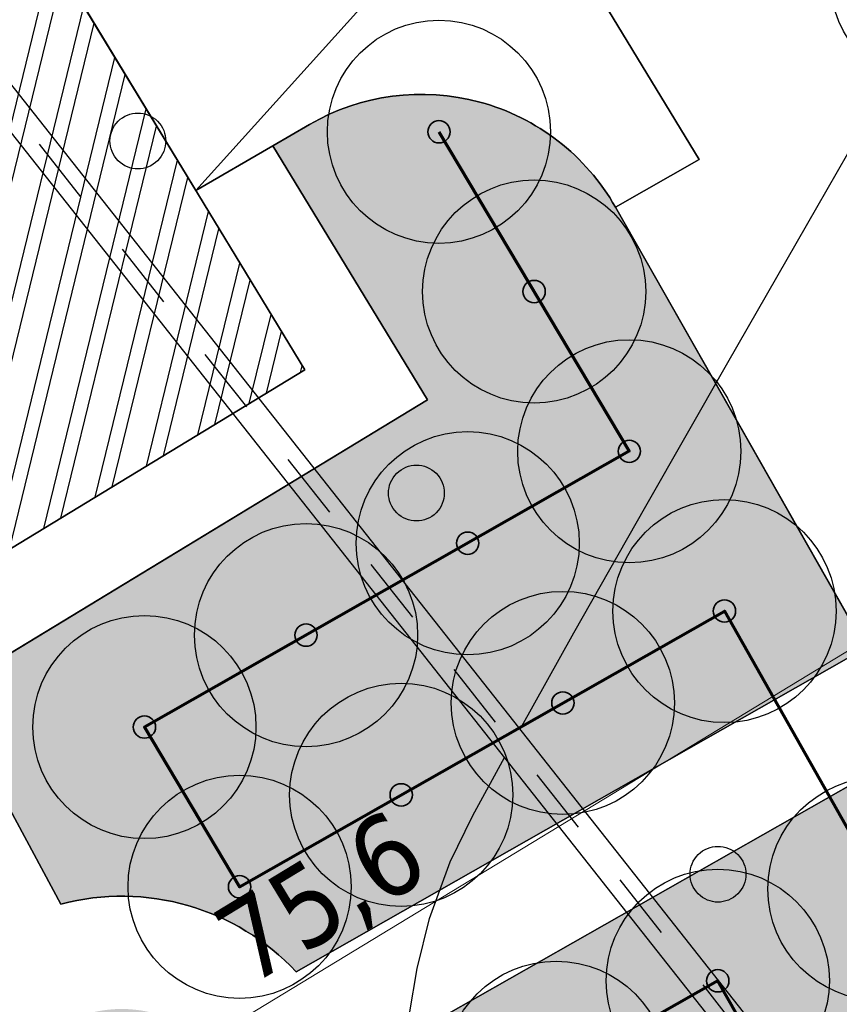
# Model space of a CAD drawing. Header units: millimetres. Extents: x -76021 to 1074922, y 19208 to 400534.
# Tile 51 of 108: x 190681 to 201701, y 201143 to 214380. Entities that reach past the tile are written whole.
import ezdxf

# ---------------------------------------------------------------- set-up
doc = ezdxf.new("R2010")
doc.units = ezdxf.units.MM
doc.linetypes.add('Д_ТРОТ_ТРУБА', pattern=[3, 1.5, -1.5])
doc.layers.get('Defpoints').update_dxf_attribs({"color": 4, "lineweight": 30})
for name, color, linetype in [('(022) Возд. Линии', 7, 'Continuous'), ('(028) Гидротехн.', 7, 'Continuous'), ('(038) Деревья', 7, 'Continuous')]:
    doc.layers.add(name, color=color, linetype=linetype)
doc.layers.add('(032) Горизонтали утолщенные', color=32, linetype='Continuous', lineweight=30)
doc.layers.add('В3', color=5, linetype='производственный водопровод', lineweight=50)
doc.styles.add('BLACK', font='tahomabd.ttf')
doc.styles.get("Standard").update_dxf_attribs({"font": 'arial.ttf'})
doc.linetypes.add('производственный водопровод', pattern='A,5,-0.5,["В3",Standard,S=0.7,R=0,X=0,Y=-0.35],-2', length=7.5)
doc.dimstyles.new('genplan dimension', dxfattribs={"dimtxt": 1100, "dimasz": 450, "dimexe": 450, "dimexo": 0, "dimgap": 80, "dimtad": 1, "dimlfac": 0.001, "dimtxsty": 'BLACK', "dimblk": 'OBLIQUE', "dimcen": 0, "dimclrd": 186, "dimclre": 186, "dimclrt": 186, "dimadec": 1, "dimazin": 0, "dimtfac": 1, "dimtmove": 0, "dimatfit": 3, "dimldrblk": 'OBLIQUE', "dimfxl": 1, "dimlwd": 9, "dimlwe": 9, "dimarcsym": 0})

# ---------------------------------------------------------------- blocks, each defined once
blk = doc.blocks.new('_OBLIQUE')
at = {"color": 0, "linetype": 'ByBlock'}
blk.add_line((-0.5, -0.5), (0.5, 0.5), dxfattribs=at)
blk = doc.blocks.new('*D292')
at = {"color": 186, "lineweight": 9, "transparency": 16777216}
for p, q in [((2367127.458084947, -580716.1786445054), (2367414.379750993, -581188.3311606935)), ((2367180.686285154, -580803.7698989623), (2302574.394314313, -620064.2721598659)), ((2302521.166115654, -619976.6809079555), (2302808.087780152, -620448.8334215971))]:
    blk.add_line(p, q, dxfattribs=at)
at = {"layer": 'Defpoints', "color": 0, "transparency": 16777216}
for p in [(2367127.458084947, -580716.1786445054), (2302521.166115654, -619976.6809079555), (2302574.394314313, -620064.2721598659)]:
    blk.add_point(p, dxfattribs=at)
at = {"color": 186, "lineweight": 9, "transparency": 16777216}
for p, xscale, yscale, zscale, rotation in [((2367180.686285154, -580803.7698989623), 449.9999999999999, 449.9999999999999, 449.9999999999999, 31.28656990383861), ((2302574.394314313, -620064.2721598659), 450, 450, 450, 211.2865699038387)]:
    blk.add_blockref('_OBLIQUE', p, dxfattribs=dict(at, xscale=xscale, yscale=yscale, zscale=zscale, rotation=rotation))
at = {"color": 186, "transparency": 16777216, "insert": (2334474.023652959, -599770.0021606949), "char_height": 1100, "attachment_point": 5, "rotation": 31.28656990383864, "style": 'BLACK'}
blk.add_mtext('75,6', dxfattribs=at)
blk = doc.blocks.new('d-flat-39')
at = {"layer": '(038) Деревья'}
blk.add_ellipse((0, 0), major_axis=(0.2651650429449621, 0.2651650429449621), ratio=0.9999999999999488, start_param=5.497787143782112, end_param=11.7809724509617, dxfattribs=at)
blk = doc.blocks.new('d-flat-40')
at = {"layer": '(038) Деревья'}
blk.add_ellipse((0, 0), major_axis=(0.2651650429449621, 0.2651650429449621), ratio=0.9999999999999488, start_param=5.497787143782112, end_param=11.7809724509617, dxfattribs=at)
blk = doc.blocks.new('d-flat-41')
at = {"layer": '(038) Деревья'}
blk.add_ellipse((0, 0), major_axis=(0.2651650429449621, 0.2651650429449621), ratio=0.9999999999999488, start_param=5.497787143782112, end_param=11.7809724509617, dxfattribs=at)
blk = doc.blocks.new('A$C05d28b1e')
at = {"layer": '(028) Гидротехн.', "ltscale": 600}
for points in [[(-50702.00000000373, -33563), (-51880.00000000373, -32135), (-92935.00000000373, 19873)], [(-51024.39089181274, -33800.77408502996), (-52191.29833243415, -32386.22075293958), (-93248.96469539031, 19625.15696488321)]]:
    blk.add_lwpolyline(points, dxfattribs=at)
at = {"layer": '(028) Гидротехн.', "color": 3, "linetype": 'Д_ТРОТ_ТРУБА', "ltscale": 600, "flags": 128}
blk.add_lwpolyline([(-50870.11093271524, -33673.50392268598), (-52035.64916621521, -32260.61037646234), (-93091.9823477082, 19749.07848244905)], dxfattribs=at)
at = {"layer": '(032) Горизонтали утолщенные', "color": 32, "linetype": 'Continuous', "lineweight": 30, "ltscale": 600}
for points in [[(-77339.7614027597, 117.1317996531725), (-76615.57605012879, 1412.527587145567), (-75649.47896220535, 3115.709724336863), (-74546.82704669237, 5044.377987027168), (-73348.99219096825, 7130.686172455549), (-72097.34628239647, 9306.788077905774), (-70833.26120834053, 11504.83750061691), (-69598.10885616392, 13656.98823781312), (-69235.06534938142, 14292.29015786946)], [(-86067.74856149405, -10843.99291156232), (-85333.28349089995, -10516.18058536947), (-84427.76677989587, -10070.37321992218), (-83726.71466666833, -9648.237333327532), (-82952.8980816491, -9113.69134260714), (-82272.33175618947, -8655.394572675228), (-81667.91661557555, -8235.12986664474), (-81122.55358512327, -7814.680067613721), (-80619.14359013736, -7355.828018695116), (-80140.58755591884, -6820.356563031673), (-79669.78640776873, -6170.048543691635), (-79288.66488866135, -5491.581078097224), (-79055.66011576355, -4876.442074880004), (-78918.44157565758, -4293.630564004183), (-78824.678754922, -3712.145575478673), (-78722.04114015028, -3100.986139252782), (-78558.19821792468, -2429.151285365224), (-78280.81947483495, -1665.640043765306), (-77972.61819381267, -1045.99349963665), (-77548.45053526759, -264.0731030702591)]]:
    blk.add_lwpolyline(points, dxfattribs=at)
at = {"layer": '(022) Возд. Линии', "xscale": 1000, "yscale": 1000, "zscale": 1000}
for name, p in [('d-flat-39', (-82478.42188214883, 8024.313699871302)), ('d-flat-40', (-78733.26518788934, 3290.789036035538)), ('d-flat-41', (-74678.37874947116, -1834.204797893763))]:
    blk.add_blockref(name, p, dxfattribs=at)
blk = doc.blocks.new('фонтан разбрызгиватель')
h = blk.add_hatch(color=256)
h.dxf.hatch_style = 1
h.set_gradient(color1=(0, 0, 255), color2=(0, 0, 255), tint=1)
h.paths.add_polyline_path([(150, 3.552713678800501e-15, 1), (-150, 0, 1)])
at = {"lineweight": 35}
blk.add_circle((0, 0), 150, dxfattribs=at)
blk = doc.blocks.new('A$C2cdd6916')
h = blk.add_hatch()
h.set_pattern_fill('ANSI32', color=1, scale=60, angle=31.28656990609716)
h.set_pattern_definition([(76.28656990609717, (-422045.4139063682, -371330.9128626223), (-555.2085801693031, 135.4831447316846), []), (76.28656990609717, (-421815.1832319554, -371191.004323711), (-555.2085801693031, 135.4831447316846), [])])
edge = h.paths.add_edge_path()
edge.add_line((12558.27843827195, 1671.303034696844), (13156.4848453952, 2034.826203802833))
edge.add_line((13156.48484539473, 2034.826203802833), (12076.30171433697, 3812.353813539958))
edge.add_arc((12013.98345677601, 3914.903483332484), 120, 121.28656990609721, 301.28656990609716, ccw=False)
edge.add_line((11951.66519921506, 4017.45315312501), (10456.02701775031, 6478.64522814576))
edge.add_line((10456.02701775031, 6478.64522814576), (9857.820610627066, 6115.122059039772))
edge.add_line((9857.820610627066, 6115.122059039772), (7572.817833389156, 9875.27661809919))
edge.add_line((7572.817833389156, 9875.27661809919), (28168.20985005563, 22390.86001160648))
edge.add_line((28168.20985005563, 22390.86001160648), (26610.25341102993, 24954.60175641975))
edge.add_line((26610.25341102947, 24954.60175641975), (1656.500428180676, 9790.492416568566))
edge.add_line((1656.500428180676, 9790.492416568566), (3006.729342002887, 7568.582904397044))
edge.add_line((3006.729342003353, 7568.582904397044), (4032.22603992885, 8191.765480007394))
edge.add_line((4032.226039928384, 8191.765480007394), (6524.956342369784, 4089.778688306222))
edge.add_line((6524.956342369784, 4089.778688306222), (7294.078865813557, 4557.165620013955))
edge.add_line((7294.078865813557, 4557.165620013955), (9994.536693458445, 113.3465956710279))
edge.add_line((9994.536693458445, 113.3465956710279), (9225.414170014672, -354.0403360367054))
edge.add_line((9225.414170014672, -354.0403360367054), (11718.14447245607, -4456.027127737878))
edge.add_line((11718.14447245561, -4456.027127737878), (10692.64777453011, -5079.209703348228))
edge.add_line((10692.64777453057, -5079.209703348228), (12042.87668835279, -7301.11921551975))
edge.add_line((12042.87668835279, -7301.11921551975), (16401.2376545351, -4652.59326917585))
edge.add_line((16401.23765453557, -4652.59326917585), (12558.27843827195, 1671.303034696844))
edge = h.paths.add_edge_path()
edge.add_line((-3935.126786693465, -8351.550056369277), (-4704.249310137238, -8818.93698807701))
edge.add_line((-4704.249310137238, -8818.93698807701), (-7404.707137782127, -4375.117963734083))
edge.add_line((-7404.707137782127, -4375.117963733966), (-6635.584614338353, -3907.731032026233))
edge.add_line((-6635.584614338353, -3907.731032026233), (-9128.314916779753, 194.2557596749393))
edge.add_line((-9128.314916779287, 194.2557596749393), (-8102.81821885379, 817.4383352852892))
edge.add_line((-8102.818218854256, 817.4383352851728), (-9453.047132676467, 3039.347847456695))
edge.add_line((-9453.047132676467, 3039.347847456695), (-34406.80011552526, -12124.76149239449))
edge.add_line((-34406.80011552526, -12124.76149239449), (-32848.84367649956, -14688.50323720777))
edge.add_line((-32848.84367649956, -14688.50323720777), (-12253.45165983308, -2172.919843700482))
edge.add_line((-12253.45165983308, -2172.919843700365), (-9968.44888259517, -5933.074402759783))
edge.add_line((-9968.44888259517, -5933.074402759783), (-10566.65528971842, -6296.597571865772))
edge.add_line((-10566.65528971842, -6296.597571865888), (-9071.017108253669, -8757.789646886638))
edge.add_arc((-9008.698850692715, -8860.339316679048), 120, -58.71343009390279, 121.28656990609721, ccw=False)
edge.add_line((-8946.380593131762, -8962.888986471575), (-7866.197462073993, -10740.4165962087))
edge.add_line((-7866.197462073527, -10740.41659620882), (-7267.991054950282, -10376.89342710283))
edge.add_line((-7267.991054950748, -10376.89342710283), (-3425.031838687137, -16700.78973097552))
edge.add_line((-3425.031838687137, -16700.7897309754), (933.3291274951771, -14052.2637846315))
edge.add_line((933.3291274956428, -14052.2637846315), (-416.8997863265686, -11830.35427245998))
edge.add_line((-416.8997863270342, -11830.3542724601), (-1442.396484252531, -12453.53684807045))
edge.add_line((-1442.396484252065, -12453.53684807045), (-3935.126786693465, -8351.550056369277))
h.paths.add_polyline_path([(41974.21412434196, 4100.856020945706), (35137.5694715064, -53.69448312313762), (35345.29699670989, -395.5267157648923), (35174.3808803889, -499.3904783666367), (36005.29098120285, -1866.719408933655), (36518.03933016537, -1555.128121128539), (38283.72329439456, -4460.70209858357), (37770.97494543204, -4772.293386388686), (38601.885046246, -6139.622316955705), (38772.80116256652, -6035.758554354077), (38980.52868777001, -6377.590786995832), (45817.17334060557, -2223.040282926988)])
h.paths.add_polyline_path([(-15440.46003138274, -33129.71195205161), (-14927.71168242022, -32818.12066424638), (-15758.62178323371, -31450.79173367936), (-15929.53789955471, -31554.65549628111), (-16137.2654247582, -31212.82326363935), (-22973.91007759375, -35367.37376770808), (-19130.95086132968, -41691.27007158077), (-12294.30620849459, -37536.71956751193), (-12502.03373369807, -37194.88733487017), (-12331.11761737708, -37091.02357226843), (-13162.02771819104, -35723.69464170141), (-13674.77606715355, -36035.28592950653)])
h.paths.add_polyline_path([(22981.42408176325, -31078.1707762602), (16999.36001053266, -34713.40246732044), (12844.80950646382, -27876.75781448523), (18826.87357769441, -24241.52612342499)])
h.paths.add_polyline_path([(31886.28822388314, 23012.0630428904), (28895.25618826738, 21194.44719736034), (28168.20985005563, 22390.86001160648), (31159.24188567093, 24208.47585713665)])
h.paths.add_polyline_path([(-35112.82937390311, -17702.53189698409), (-32121.79733828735, -15884.91605145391), (-32848.84367649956, -14688.50323720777), (-35839.87571211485, -16506.11908273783)])
blk.add_lwpolyline([(22981.42408176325, -31078.1707762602), (16999.36001053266, -34713.40246732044), (12844.80950646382, -27876.75781448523), (18826.87357769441, -24241.52612342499)], close=True)
dim = blk.add_linear_dim(base=(-8668.047401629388, -58523.69344023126), p1=(55885.0163690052, -19175.59992487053), p2=(-8721.275600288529, -58436.10218832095), angle=31.28656990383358, dimstyle='genplan dimension')
dim.commit()
dim.dimension.update_dxf_attribs({"geometry": '*D292', "text_midpoint": (23231.58193701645, -38229.42344106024), "insert": (-2311242.441715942, 561540.5787196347)})

msp = doc.modelspace()

# ---------------------------------------------------------------- block references
at = {"color": 5, "lineweight": 50}
msp.add_blockref('A$C05d28b1e', (274748.0189126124, 204725.4916361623), dxfattribs=at)

# ---------------------------------------------------------------- next in the draw order: hatches: boundary and pattern name
at = {"true_color": 0xbdffbd, "transparency": 33554687}
h = msp.add_hatch(color=254, dxfattribs=at)
h.dxf.hatch_style = 1
h.paths.add_polyline_path([(214820.8800540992, 216948.7253162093), (217126.1156239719, 218322.0207615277), (215603.6625730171, 220877.6346598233), (209171.3314113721, 217045.7091063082), (215496.6642266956, 206427.9048698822), (221928.9953883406, 210259.8304233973), (220406.5423373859, 212815.4443216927), (218101.3067675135, 211442.1488763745)], flags=16)
h.paths.add_polyline_path([(224023.6489053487, 225893.6638374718), (217321.8775845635, 221901.2249949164), (218844.3306355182, 219345.6110966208), (221149.5662053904, 220718.9065419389), (224429.9929188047, 215212.3301021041), (222124.7573489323, 213839.0346567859), (223647.210399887, 211283.4207584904), (230348.9817206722, 215275.8596010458)], flags=16)
h.paths.add_polyline_path([(198145.9180665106, 256389.507595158), (196714.6222119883, 258810.6963092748), (195945.5755586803, 258343.3554829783), (195452.2226863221, 259155.207035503), (180753.4366827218, 250222.9234517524), (181792.0743087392, 248513.7622885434), (184954.0224606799, 250435.2418966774), (185778.5186348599, 249078.4675946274)], flags=17)
h.paths.add_polyline_path([(112361.9479704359, 220188.4503307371), (111031.9257359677, 219380.2110810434), (111784.9358170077, 218141.0728544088), (110930.4036978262, 217621.7834914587), (111501.6587876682, 216681.7376184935), (112356.2343066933, 217201.0533550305), (113109.2443877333, 215961.9151283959), (114308.0171651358, 216690.3955891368)], flags=17)
h.paths.add_polyline_path([(105307.4471395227, 232868.8987692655), (103501.6980646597, 231771.5657776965), (104254.7081456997, 230532.427551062), (103400.2809094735, 230013.2019242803), (108385.7459097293, 221809.2211079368), (109240.2780289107, 222328.510470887), (109993.2881099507, 221089.3722442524), (111388.9133730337, 221937.4777016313)], flags=17)
h.paths.add_polyline_path([(156979.3206527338, 232925.0673546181), (156752.8632677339, 233297.7210673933), (159914.8114196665, 235219.2006755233), (158876.1737936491, 236928.3618387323), (144177.3877900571, 227996.0782549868), (144670.7406624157, 227184.2267024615), (143901.6940091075, 226716.8858761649), (144568.74273966, 225588.5022138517)], flags=17)
h.paths.add_polyline_path([(142502.740888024, 224367.1765615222), (141850.5488729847, 225470.4285141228), (141081.5022196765, 225003.087687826), (140588.1493473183, 225814.9392403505), (140331.7751728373, 225659.143596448), (141058.82151105, 224462.7307822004), (136016.7960795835, 221398.7497854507), (135886.9663763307, 221612.3949308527), (132969.5134724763, 219839.4922793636), (133454.8570661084, 219018.4821243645)], flags=17)
edge = h.paths.add_edge_path(flags=17)
edge.add_line((209900.1426716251, 266779.7772694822), (204300.5454405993, 276526.4190539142))
edge.add_line((204300.5454405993, 276526.4190539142), (202947.913577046, 275704.4401920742))
edge.add_line((202947.913577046, 275704.4401920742), (208270.9314103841, 266944.9892306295))
edge.add_line((208270.9314103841, 266944.9892306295), (204339.8607350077, 264556.1226907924))
edge.add_line((204339.8607350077, 264556.1226907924), (205066.9070732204, 263359.7098765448))
edge.add_line((205066.9070732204, 263359.7098765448), (200024.8816417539, 260295.7288797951))
edge.add_line((200024.8816417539, 260295.7288797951), (199297.8353035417, 261492.1416940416))
edge.add_line((199297.8353035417, 261492.1416940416), (199041.4611290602, 261336.3460501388))
edge.add_line((199041.4611290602, 261336.3460501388), (199534.8140014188, 260524.4944976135))
edge.add_line((199534.8140014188, 260524.4944976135), (198765.7673481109, 260057.1536713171))
edge.add_line((198765.7673481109, 260057.1536713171), (200211.9199181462, 257610.8332474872))
edge.add_line((200211.9199181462, 257610.8332474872), (208825.5364367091, 262702.8087484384))
edge.add_arc((207298.8793712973, 265285.3110629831), 2999.999999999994, 300.5896344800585, 389.8780372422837)
edge = h.paths.add_edge_path(flags=17)
edge.add_line((103051.5675112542, 200547.2891192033), (115708.5556294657, 208238.79553633))
edge.add_arc((114150.5991936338, 210802.5372830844), 3000.000000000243, 301.2865698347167, 389.0884551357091)
edge.add_line((116772.209793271, 212261.0152101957), (115281.051762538, 214941.3682182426))
edge.add_line((115281.051762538, 214941.3682182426), (114147.8820137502, 214252.7539651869))
edge.add_line((114147.8820137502, 214252.7539651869), (114900.8920947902, 213013.6157385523))
edge.add_line((114900.8920947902, 213013.6157385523), (114046.3165757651, 212494.3000020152))
edge.add_line((114046.3165757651, 212494.3000020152), (114409.7896270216, 211896.176067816))
edge.add_line((114409.7896270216, 211896.176067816), (101761.8205277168, 204210.1503833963))
edge.add_line((101761.8205277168, 204210.1503833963), (101398.4063783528, 204808.1773898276))
edge.add_line((101398.4063783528, 204808.1773898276), (100543.8077135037, 204288.847587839))
edge.add_line((100543.8077135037, 204288.847587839), (99790.79763168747, 205527.985815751))
edge.add_line((99790.79763168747, 205527.985815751), (97397.99005966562, 204073.9041161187))
edge.add_line((97397.99005966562, 204073.9041161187), (98929.8693286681, 201553.0744301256))
edge.add_arc((101493.6110754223, 203111.0308659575), 3000.000000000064, 211.2865698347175, 301.2865698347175)
h.paths.add_polyline_path([(97999.14992540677, 208476.2852043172), (98853.7485902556, 208995.6150063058), (98282.49350041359, 209935.660879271), (97427.85143572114, 209416.3047036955), (96674.8413539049, 210655.4429316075), (94282.07718811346, 209201.3876094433), (96359.35243577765, 205783.0652806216), (98752.16000567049, 207237.1469789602)], flags=17)
h.paths.add_polyline_path([(90752.37071206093, 222327.0793120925), (89897.62376441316, 221807.6594003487), (89144.61368259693, 223046.7976282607), (86751.95441519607, 221592.8060516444), (93243.43956422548, 210910.5487739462), (95636.20372788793, 212364.6040948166), (94883.19364762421, 213603.7423201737), (95737.83571231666, 214123.0984957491)], flags=17)
edge = h.paths.add_edge_path(flags=17)
edge.add_line((100492.1544576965, 234798.7562548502), (100855.6231213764, 234200.6395407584))
edge.add_line((100855.6231213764, 234200.6395407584), (101710.0503576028, 234719.8651675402))
edge.add_line((101710.0503576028, 234719.8651675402), (102463.0604386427, 233480.7269409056))
edge.add_line((102463.0604386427, 233480.7269409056), (104334.4125421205, 234617.9261401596))
edge.add_line((104334.4125421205, 234617.9261401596), (103714.5570330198, 235732.114941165))
edge.add_arc((101092.9464333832, 234273.6370140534), 2999.999999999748, 29.08845513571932, 121.286569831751)
edge.add_line((99534.98999768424, 236837.378760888), (85997.6410544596, 228610.8871751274))
edge.add_arc((87555.59749015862, 226047.1454282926), 2999.999999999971, 121.2865698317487, 211.2865698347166)
edge.add_line((84991.85574340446, 224489.1889924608), (85713.3167913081, 223301.9672161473))
edge.add_line((85713.3167913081, 223301.9672161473), (88105.97605657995, 224755.9587914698))
edge.add_line((88105.97605657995, 224755.9587914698), (87352.96597631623, 225995.0970168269))
edge.add_line((87352.96597631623, 225995.0970168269), (88207.712923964, 226514.5169285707))
edge.add_line((88207.712923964, 226514.5169285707), (87844.1853583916, 227112.7305704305))
edge.add_line((87844.1853583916, 227112.7305704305), (100492.1544576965, 234798.7562548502))
edge = h.paths.add_edge_path(flags=17)
edge.add_line((206429.5260647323, 217740.3337827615), (224718.2735818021, 228635.4691841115))
edge.add_line((224718.2735818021, 228635.4691841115), (228392.671244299, 222467.5668450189))
edge.add_line((228392.671244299, 222467.5668450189), (233629.6400466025, 225476.2868388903))
edge.add_line((233629.6400466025, 225476.2868388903), (230763.0187299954, 230465.9191189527))
edge.add_arc((228161.7554297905, 228971.4529122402), 2999.999999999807, 29.87803724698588, 120.0993965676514)
edge.add_line((226657.2505534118, 231566.9230193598), (203230.4818343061, 217987.2298150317))
edge.add_arc((204734.9867106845, 215391.759707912), 2999.999999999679, 120.0993965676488, 209.6273998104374)
edge.add_line((202127.2108544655, 213908.6868561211), (205080.5429171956, 208715.6661361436))
edge.add_line((205080.5429171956, 208715.6661361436), (210103.8834394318, 211572.4990714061))
edge.add_line((210103.8834394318, 211572.4990714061), (206429.5260647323, 217740.3337827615))
edge = h.paths.add_edge_path(flags=17)
edge.add_line((215489.0996818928, 196338.8022293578), (220126.3913766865, 198832.9888262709))
edge.add_arc((218705.3361244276, 201475.0717110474), 3000.000000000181, 298.2737704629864, 330.6005223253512)
edge.add_line((221318.9909833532, 200002.384276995), (224444.8141732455, 205549.945001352))
edge.add_arc((227058.4690321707, 204077.2575672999), 2999.999999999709, 120.9636571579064, 150.6005223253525, ccw=False)
edge.add_line((225514.9862276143, 206649.7390214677), (237068.7907628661, 213581.994489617))
edge.add_arc((235525.3079583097, 216154.4759437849), 2999.99999999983, 300.9636571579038, 389.8780372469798)
edge.add_line((238126.5712585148, 217648.9421504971), (236200.48088148, 221001.4891590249))
edge.add_line((236200.48088148, 221001.4891590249), (234625.9508510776, 223742.1113054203))
edge.add_line((234625.9508510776, 223742.1113054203), (229416.3894048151, 220749.137263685))
edge.add_line((229416.3894048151, 220749.137263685), (233090.787067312, 214581.2349245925))
edge.add_line((233090.787067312, 214581.2349245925), (214802.0395502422, 203686.0995232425))
edge.add_line((214802.0395502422, 203686.0995232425), (211127.6821755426, 209853.9342345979))
edge.add_line((211127.6821755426, 209853.9342345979), (206069.258151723, 206977.1488986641))
edge.add_line((206069.258151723, 206977.1488986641), (211460.2685734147, 197497.8122623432))
edge.add_arc((214068.0444296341, 198980.885114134), 2999.99999999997, 209.6273998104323, 298.2737704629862)
edge = h.paths.add_edge_path(flags=17)
edge.add_line((194192.9728349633, 196985.9511812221), (199241.3180521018, 187599.8654020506))
edge.add_line((199241.3180521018, 187599.8654020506), (206679.6983444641, 191600.6291342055))
edge.add_arc((205258.6430922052, 194242.7120189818), 3000.000000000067, 298.2737704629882, 389.6273998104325)
edge.add_line((207866.4189484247, 195725.7848707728), (202800.9094800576, 204632.7736779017))
edge.add_line((202800.9094800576, 204632.7736779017), (195139.3172180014, 200275.5358968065))
edge.add_arc((192052.2705328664, 199382.7002930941), 3213.566967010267, -6.30961949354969e-12, 16.13092597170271, ccw=False)
edge.add_arc((192052.2705328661, 199382.7002930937), 3213.566967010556, 311.77024430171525, 359.9999999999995, ccw=False)
edge = h.paths.add_edge_path(flags=17)
edge.add_line((190745.2686859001, 183030.2299659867), (197920.2766097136, 186889.3377759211))
edge.add_line((197920.2766097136, 186889.3377759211), (192871.9313925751, 196275.4235550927))
edge.add_arc((192052.2705328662, 199382.7002930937), 3213.566967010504, 223.1238736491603, 284.77729662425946, ccw=False)
edge.add_line((189706.7602736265, 197185.9767612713), (182063.1853497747, 192838.9856526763))
edge.add_line((182063.1853497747, 192838.9856526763), (186682.1305488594, 184251.2575985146))
edge.add_arc((189324.2134336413, 185672.3128507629), 2999.999999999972, 208.2737704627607, 298.2737704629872)
edge = h.paths.add_edge_path(flags=17)
edge.add_line((189911.5682307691, 201779.4494049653), (188415.0981299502, 204561.7465990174))
edge.add_line((188415.0981299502, 204561.7465990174), (188128.9854640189, 204387.8792151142))
edge.add_line((188128.9854640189, 204387.8792151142), (185951.4586267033, 207971.1735315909))
edge.add_line((185951.4586267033, 207971.1735315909), (179296.8900734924, 204113.7487009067))
edge.add_arc((180801.3949498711, 201518.2785937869), 2999.999999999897, 120.0993965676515, 208.273770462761)
edge.add_line((178159.3120650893, 200097.2233415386), (181352.4593855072, 194160.3958532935))
edge.add_line((181352.4593855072, 194160.3958532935), (188965.223847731, 198489.864689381))
edge.add_arc((192052.2705328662, 199382.7002930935), 3213.566967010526, 179.9999999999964, 196.1309259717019, ccw=False)
edge.add_arc((192052.2705328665, 199382.7002930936), 3213.566967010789, 131.7702443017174, 179.9999999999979, ccw=False)
edge = h.paths.add_edge_path(flags=17)
edge.add_line((202059.3730541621, 205936.6616060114), (198690.90197442, 211859.6461333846))
edge.add_arc((196083.1261182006, 210376.5732815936), 3000.000000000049, 29.62739981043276, 120.0993965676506)
edge.add_line((194578.6212418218, 212972.0433887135), (194085.6776655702, 212686.3009283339))
edge.add_line((194085.6776655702, 212686.3009283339), (196162.0429310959, 209269.4760573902))
edge.add_line((196162.0429310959, 209269.4760573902), (189698.7432330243, 205341.8029981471))
edge.add_line((189698.7432330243, 205341.8029981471), (191232.6096731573, 202489.9770310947))
edge.add_arc((192052.2705328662, 199382.7002930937), 3213.566967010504, 43.123873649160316, 104.77729662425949, ccw=False)
edge.add_line((194397.7807921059, 201579.4238249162), (202059.3730541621, 205936.6616060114))
edge = h.paths.add_edge_path(flags=17)
edge.add_line((164213.3013144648, 219576.7748846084), (163356.425273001, 220986.8328442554))
edge.add_line((163356.425273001, 220986.8328442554), (167159.3088611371, 223297.8015621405))
edge.add_line((167159.3088611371, 223297.8015621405), (163861.6343985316, 228724.3882553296))
edge.add_line((163861.6343985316, 228724.3882553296), (160699.6862465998, 226802.9086471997))
edge.add_line((160699.6862465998, 226802.9086471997), (159056.7495894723, 229506.492127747))
edge.add_line((159056.7495894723, 229506.492127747), (146556.0182203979, 222116.6323936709))
edge.add_arc((148266.2624116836, 219651.8677383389), 3000.000000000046, 124.7559020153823, 210.589634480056)
edge.add_line((145683.7600971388, 218125.2106729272), (151374.6735680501, 208498.4270661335))
edge.add_line((151374.6735680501, 208498.4270661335), (153745.9948775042, 209939.4518146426))
edge.add_line((153745.9948775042, 209939.4518146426), (152291.9022010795, 212332.2774431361))
edge.add_line((152291.9022010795, 212332.2774431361), (164213.3013144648, 219576.7748846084))
h.paths.add_polyline_path([(183974.4349599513, 211224.52386795), (183689.6048947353, 211693.2344878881), (183143.5248591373, 212591.8527985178), (182972.6087428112, 212487.9890359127), (183388.0637932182, 211804.3245706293), (176636.8771985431, 207701.7059478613), (176221.4221481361, 208385.3704131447), (172290.3514727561, 205996.5038733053), (172082.6239475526, 206338.3361059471), (160289.4119214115, 199171.7364864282), (158835.3192449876, 201564.5621149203), (156421.9761094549, 200098.0011849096), (158829.7007375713, 195944.3574203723)], flags=17)
edge = h.paths.add_edge_path(flags=17)
edge.add_line((138322.9200418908, 217249.6019040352), (127699.7112266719, 210969.6474955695))
edge.add_arc((129226.3682920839, 208387.1451810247), 3000.00000000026, 120.5896344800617, 209.0884551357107)
edge.add_line((126604.7576924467, 206928.6672539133), (137798.0282308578, 186808.7901254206))
edge.add_arc((140419.6388304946, 188267.268052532), 2999.999999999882, 209.0884551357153, 301.2865699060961)
edge.add_line((141977.5952695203, 185703.5263077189), (155410.6444996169, 193866.6361787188))
edge.add_line((155410.6444996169, 193866.6361787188), (153002.9198715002, 198020.2799432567))
edge.add_line((153002.9198715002, 198020.2799432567), (151998.6745921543, 197410.0116108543))
edge.add_line((151998.6745921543, 197410.0116108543), (146909.3502246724, 205784.9013105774))
edge.add_line((146909.3502246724, 205784.9013105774), (147956.0983411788, 206420.9981293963))
edge.add_line((147956.0983411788, 206420.9981293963), (142240.4236777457, 216089.667919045))
edge.add_arc((139657.9213632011, 214563.0108536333), 2999.99999999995, 30.58963448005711, 116.4233669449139)
edge = h.paths.add_edge_path(flags=17)
edge.add_line((196998.758207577, 251064.703188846), (187855.9475715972, 245659.8923677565))
edge.add_line((187855.9475715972, 245659.8923677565), (188900.8454395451, 243940.4294764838))
edge.add_line((188900.8454395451, 243940.4294764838), (185738.8972876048, 242018.9498683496))
edge.add_line((185738.8972876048, 242018.9498683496), (189036.5717502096, 236592.3631751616))
edge.add_line((189036.5717502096, 236592.3631751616), (192839.4553383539, 238903.3318930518))
edge.add_line((192839.4553383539, 238903.3318930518), (193696.3313798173, 237493.2739334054))
edge.add_line((193696.3313798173, 237493.2739334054), (204596.1777995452, 244108.0986252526))
edge.add_line((204596.1777995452, 244108.0986252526), (201107.9187848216, 250008.8586474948))
edge.add_arc((198525.4164702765, 248482.201582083), 3000.000000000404, 30.5896344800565, 120.5896610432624)
edge = h.paths.add_edge_path(flags=17)
edge.add_arc((212280.8176183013, 256613.7646137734), 2999.9999999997, 29.87803724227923, 120.5896344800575)
edge.add_line((210754.1605528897, 259196.2669283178), (205607.1004533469, 256153.5607813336))
edge.add_arc((207133.7575187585, 253571.058466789), 2999.99999999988, 120.589634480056, 210.5896344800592)
edge.add_line((204551.255204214, 252044.4014013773), (208039.514218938, 246143.6413791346))
edge.add_line((208039.514218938, 246143.6413791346), (209464.3959163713, 243798.8847494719))
edge.add_line((209464.3959163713, 243798.8847494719), (213908.4678224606, 246499.4962504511))
edge.add_line((213908.4678224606, 246499.4962504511), (215414.1784507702, 244021.7291597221))
edge.add_line((215414.1784507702, 244021.7291597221), (221098.7118912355, 247287.5819956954))
edge.add_line((221098.7118912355, 247287.5819956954), (214882.0809186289, 258108.2308202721))
edge = h.paths.add_edge_path(flags=17)
edge.add_line((225781.4275314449, 239136.8614991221), (223091.3334999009, 243819.2309285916))
edge.add_line((223091.3334999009, 243819.2309285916), (217492.0815616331, 240602.3736414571))
edge.add_line((217492.0815616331, 240602.3736414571), (218997.7921899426, 238124.606550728))
edge.add_line((218997.7921899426, 238124.606550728), (214553.9731655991, 235424.148723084))
edge.add_line((214553.9731655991, 235424.148723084), (217362.4902366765, 230802.5095836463))
edge.add_line((217362.4902366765, 230802.5095836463), (224684.6691074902, 235046.9251854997))
edge.add_arc((223180.1642311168, 237642.395292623), 3000.000000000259, 300.0993965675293, 389.8780372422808)
h.paths.add_polyline_path([(213901.1204328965, 228796.0723935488), (212589.7435156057, 230954.0478425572), (201822.0281873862, 224410.6307986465), (202029.7557125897, 224068.7985660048), (198098.6850372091, 221679.9320261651), (198514.1400876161, 220996.2675608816), (191762.9534929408, 216893.6489381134), (191347.4984425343, 217577.3134033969), (191176.5823262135, 217473.4496407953), (192007.9564239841, 216105.3571661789)], flags=17)
h.paths.add_polyline_path([(220749.6149157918, 219078.2306395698), (222796.7955859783, 215641.8006164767), (218501.2580571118, 213082.8247787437), (216454.0773869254, 216519.2548018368)], flags=16)
edge = h.paths.add_edge_path(flags=17)
edge.add_line((126035.6612326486, 228965.7470213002), (124411.9581276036, 227979.0412765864))
edge.add_line((124411.9581276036, 227979.0412765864), (123678.8894279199, 229185.3643676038))
edge.add_line((123678.8894279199, 229185.3643676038), (116457.6880194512, 225168.0008190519))
edge.add_line((116457.6880194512, 225168.0008190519), (121741.4954621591, 215670.3695277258))
edge.add_arc((124363.1060617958, 217128.8474548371), 2999.999999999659, 209.0884551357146, 300.5896344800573)
edge.add_line((125889.7631272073, 214546.3451402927), (132421.8561402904, 218407.8192981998))
edge.add_line((132421.8561402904, 218407.8192981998), (131358.6790659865, 220206.2960598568))
edge.add_line((131358.6790659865, 220206.2960598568), (126035.6612326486, 228965.7470213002))
edge = h.paths.add_edge_path(flags=17)
edge.add_line((181938.3257366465, 178293.3791251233), (154215.0541750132, 163382.3023797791))
edge.add_arc((152793.9989227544, 166024.3852645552), 2999.999999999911, 209.0884551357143, 298.2737704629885, ccw=False)
edge.add_line((150172.3883231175, 164565.9073374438), (147155.1258125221, 169989.4295125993))
edge.add_line((147155.1258125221, 169989.4295125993), (155925.2097841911, 174868.4813036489))
edge.add_line((155925.2097841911, 174868.4813036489), (159609.9109477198, 168683.2833438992))
edge.add_line((159609.9109477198, 168683.2833438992), (174558.3815481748, 177588.51925921))
edge.add_line((174558.3815481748, 177588.51925921), (170873.947718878, 183773.2684674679))
edge.add_line((170873.947718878, 183773.2684674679), (179811.7554582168, 188580.505479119))
edge.add_line((179811.7554582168, 188580.505479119), (183159.3533691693, 182356.5172621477))
edge.add_arc((180517.2704843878, 180935.4620098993), 2999.999999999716, -61.72622953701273, 28.27377046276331, ccw=False)
edge = h.paths.add_edge_path(flags=17)
edge.add_line((143726.8553784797, 182085.8729428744), (170853.2707813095, 198570.284303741))
edge.add_arc((172411.2272203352, 196006.542558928), 2999.999999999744, 28.273794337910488, 121.2865699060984, ccw=False)
edge.add_line((175053.309512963, 197427.598912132), (178864.3852900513, 190341.8940689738))
edge.add_line((178864.3852900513, 190341.8940689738), (169849.3746297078, 185493.1331456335))
edge.add_line((169849.3746297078, 185493.1331456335), (166164.9408004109, 191677.8823538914))
edge.add_line((166164.9408004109, 191677.8823538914), (151216.4701999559, 182772.6464385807))
edge.add_line((151216.4701999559, 182772.6464385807), (154901.1713634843, 176587.448478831))
edge.add_line((154901.1713634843, 176587.448478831), (146182.8071944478, 171737.1699123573))
edge.add_line((146182.8071944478, 171737.1699123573), (142663.2012178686, 178063.65327095))
edge.add_arc((145284.811817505, 179522.1311980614), 2999.999999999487, 121.28656990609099, 209.0884551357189, ccw=False)
h.paths.add_polyline_path([(165470.3161239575, 188936.0770072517), (160573.4033410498, 186018.8445522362), (162108.7888436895, 183441.5220349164), (164428.3791092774, 184823.3689872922), (167703.8681815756, 179325.0809503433), (165384.2779159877, 177943.2339979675), (166919.6634186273, 175365.9114806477), (171816.576201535, 178283.1439356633)], flags=16)
h.paths.add_polyline_path([(163666.0629044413, 176919.6436628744), (161346.4726388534, 175537.7967104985), (158070.9835665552, 181036.0847474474), (160390.5738321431, 182417.9316998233), (158855.1883295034, 184995.254217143), (153958.2755465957, 182078.0217621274), (160304.5356241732, 171425.0886905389), (165201.448407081, 174342.3211455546)], flags=16)
h.paths.add_polyline_path([(164011.6043034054, 183178.2857793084), (159716.066774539, 180619.3099415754), (161763.2474447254, 177182.8799184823), (166058.7849735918, 179741.8557562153)], flags=16)
edge = h.paths.add_edge_path()
edge.add_arc((140227.1149719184, 162323.7074873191), 3000.000000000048, 15.94914245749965, 119.0884551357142)
edge.add_line((138768.637044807, 164945.3180869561), (136829.4704326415, 163866.5035211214))
edge.add_line((136829.4704326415, 163866.5035211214), (119327.7353073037, 195325.8307167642))
edge.add_line((119327.7353073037, 195325.8307167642), (121949.345906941, 196784.308643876))
edge.add_arc((120490.8679798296, 199405.9192435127), 2999.999999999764, 299.0884551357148, 389.0884551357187)
edge.add_line((123112.4785794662, 200864.3971706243), (121394.1241307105, 203953.1351988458))
edge.add_arc((118772.5135310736, 202494.6572717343), 2999.999999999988, 29.08845513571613, 121.2865698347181)
edge.add_line((117214.5570952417, 205058.3990184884), (105296.4736441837, 197815.9164872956))
edge.add_arc((101661.2419605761, 203797.9805630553), 6999.999999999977, 219.1121955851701, 301.28656983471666, ccw=False)
edge.add_line((96229.85692333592, 199382.0937237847), (151545.0957390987, 115300.0917611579))
edge.add_line((151545.0957390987, 115300.0917611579), (188931.7371165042, 63929.74618648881))
edge.add_line((188931.7371165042, 63929.74618648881), (189915.2989301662, 64787.52197525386))
edge.add_line((189915.2989301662, 64787.52197525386), (169182.6885089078, 93274.73887317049))
edge.add_line((169182.6885089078, 93274.73887317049), (148747.3285322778, 143403.5520653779))
edge.add_line((148747.3285322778, 143403.5520653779), (143111.6329168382, 163148.0594906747))
edge = h.paths.add_edge_path(flags=17)
edge.add_line((175632.1568957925, 273670.0737452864), (178792.1255034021, 272898.9716775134))
edge.add_line((178792.1255034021, 272898.9716775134), (179563.227571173, 276058.9402851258))
edge.add_line((179563.227571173, 276058.9402851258), (182723.1961787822, 275287.8382173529))
edge.add_line((182723.1961787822, 275287.8382173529), (183494.2982465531, 278447.8068249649))
edge.add_line((183494.2982465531, 278447.8068249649), (186654.2668541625, 277676.704757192))
edge.add_line((186654.2668541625, 277676.704757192), (187425.3689219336, 280836.6733648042))
edge.add_line((187425.3689219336, 280836.6733648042), (190585.3375295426, 280065.5712970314))
edge.add_line((190585.3375295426, 280065.5712970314), (191356.4395973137, 283225.5399046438))
edge.add_line((191356.4395973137, 283225.5399046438), (198084.5022487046, 281583.7441570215))
edge.add_line((198084.5022487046, 281583.7441570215), (199027.0565388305, 282156.5235831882))
edge.add_line((199027.0565388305, 282156.5235831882), (200507.1151559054, 279720.9689256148))
edge.add_line((200507.1151559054, 279720.9689256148), (201958.5073806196, 280602.9633256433))
edge.add_line((201958.5073806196, 280602.9633256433), (196948.466709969, 289323.4247673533))
edge.add_arc((194347.2034096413, 287828.9585608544), 2999.999999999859, 29.87803724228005, 120.0548210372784)
edge.add_line((192844.7182375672, 290425.5983717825), (161940.6008860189, 272543.650370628))
edge.add_arc((163443.0860580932, 269947.0105596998), 3000.000000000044, 120.0548210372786, 211.2865699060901)
edge.add_line((160879.3443132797, 268389.0541206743), (163966.9089127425, 263308.2199874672))
edge.add_line((163966.9089127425, 263308.2199874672), (164992.405610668, 263931.4025630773))
edge.add_line((164992.405610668, 263931.4025630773), (166082.9751179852, 262136.7833417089))
edge.add_line((166082.9751179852, 262136.7833417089), (166128.2197974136, 262164.2780142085))
edge.add_line((166128.2197974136, 262164.2780142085), (167770.0155450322, 268892.3406656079))
edge.add_line((167770.0155450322, 268892.3406656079), (170929.9841526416, 268121.238597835))
edge.add_line((170929.9841526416, 268121.238597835), (171701.0862204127, 271281.2072054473))
edge.add_line((171701.0862204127, 271281.2072054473), (174861.0548280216, 270510.1051376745))
edge.add_line((174861.0548280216, 270510.1051376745), (175632.1568957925, 273670.0737452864))
edge = h.paths.add_edge_path(flags=17)
edge.add_line((123057.3584845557, 235990.6098385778), (124699.1542321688, 242718.6724899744))
edge.add_line((124699.1542321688, 242718.6724899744), (127859.1228397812, 241947.5704222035))
edge.add_line((127859.1228397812, 241947.5704222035), (128630.2249075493, 245107.539029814))
edge.add_line((128630.2249075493, 245107.539029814), (131790.1935151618, 244336.4369620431))
edge.add_line((131790.1935151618, 244336.4369620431), (132561.2955829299, 247496.4055696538))
edge.add_line((132561.2955829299, 247496.4055696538), (135721.2641905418, 246725.3035018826))
edge.add_line((135721.2641905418, 246725.3035018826), (136492.3662583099, 249885.2721094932))
edge.add_line((136492.3662583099, 249885.2721094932), (139652.3348659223, 249114.1700417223))
edge.add_line((139652.3348659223, 249114.1700417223), (140423.4369336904, 252274.1386493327))
edge.add_line((140423.4369336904, 252274.1386493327), (143583.4055413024, 251503.0365815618))
edge.add_line((143583.4055413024, 251503.0365815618), (144354.5076090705, 254663.0051891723))
edge.add_line((144354.5076090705, 254663.0051891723), (147514.4762166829, 253891.9031214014))
edge.add_line((147514.4762166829, 253891.9031214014), (148285.578284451, 257051.8717290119))
edge.add_line((148285.578284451, 257051.8717290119), (155013.640935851, 255410.0759813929))
edge.add_line((155013.640935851, 255410.0759813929), (155058.8856152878, 255437.5706538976))
edge.add_line((155058.8856152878, 255437.5706538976), (153968.3161079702, 257232.189875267))
edge.add_line((153968.3161079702, 257232.189875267), (154993.8128058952, 257855.372450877))
edge.add_line((154993.8128058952, 257855.372450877), (151722.0079826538, 263239.3885864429))
edge.add_arc((149158.2662378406, 261681.432147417), 2999.999999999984, 31.28656990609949, 120.0548210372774)
edge.add_line((147655.7810657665, 264278.0719583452), (127050.7391705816, 252355.4441887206))
edge.add_line((127050.7391705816, 252355.4441887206), (110148.557772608, 242575.3904364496))
edge.add_arc((111651.0429446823, 239978.7506255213), 3000.000000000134, 120.0548210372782, 209.0884551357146)
edge.add_line((109029.4323450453, 238520.2726984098), (115485.3694013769, 226915.7412188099))
edge.add_line((115485.3694013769, 226915.7412188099), (122639.4869877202, 230895.7840936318))
edge.add_line((122639.4869877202, 230895.7840936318), (121971.1597064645, 231995.5700101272))
edge.add_line((121971.1597064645, 231995.5700101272), (123594.8628115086, 232982.2757548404))
edge.add_line((123594.8628115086, 232982.2757548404), (122114.8041944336, 235417.8304124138))
edge.add_line((122114.8041944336, 235417.8304124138), (123057.3584845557, 235990.6098385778))
edge = h.paths.add_edge_path(flags=17)
edge.add_arc((192052.2705328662, 199382.7002930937), 1697.05393394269, -180, 0, ccw=False)
edge.add_arc((192052.2705328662, 199382.7002930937), 1697.05393394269, 0, 180, ccw=False)
edge = h.paths.add_edge_path()
edge.add_line((194002.3969308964, 100264.8472664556), (182386.0377944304, 90725.1955109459))
edge.add_arc((180482.1004887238, 93043.60503817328), 3000.000000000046, 216.046620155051, 309.3937167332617, ccw=False)
edge.add_line((178056.4851077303, 91278.2750340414), (174519.7920753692, 96137.79534869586))
edge.add_arc((176945.4074563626, 97903.1253528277), 2999.999999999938, 129.3937167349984, 216.0466201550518, ccw=False)
edge.add_line((175041.4701505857, 100221.5348799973), (186386.6477079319, 109538.4853751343))
edge.add_arc((188290.5850137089, 107220.0758479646), 3000.00000000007, 39.393716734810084, 129.3937167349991, ccw=False)
edge.add_line((190608.9945408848, 109124.013153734), (194416.8691523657, 104487.194099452))
edge.add_arc((192098.4596251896, 102583.2567936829), 3000.000000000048, -50.60628326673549, 39.393716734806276, ccw=False)
h.paths.add_polyline_path([(225909.0974369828, 121284.1127244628), (227170.7738567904, 119739.0249970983), (227174.8170141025, 119742.3442395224)], flags=17)
edge = h.paths.add_edge_path()
edge.add_line((164910.9418021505, 145006.0709647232), (257456.2081396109, 212136.7389124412))
edge.add_line((257456.2081396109, 212136.7389124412), (211777.9208457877, 293532.0085986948))
edge.add_line((211777.9208457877, 293532.0085986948), (209083.0761358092, 291938.9398554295))
edge.add_line((209083.0761358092, 291938.9398554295), (206029.7620049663, 297103.9444845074))
edge.add_line((206029.7620049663, 297103.9444845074), (208840.8149549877, 298765.7102158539))
edge.add_line((208840.8149549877, 298765.7102158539), (203746.1376435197, 307844.0417010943))
edge.add_line((203746.1376435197, 307844.0417010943), (75953.59151628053, 230203.0577881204))
edge.add_line((75953.59151628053, 230203.0577881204), (95229.83590038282, 200902.1770030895))
edge.add_line((95229.83590038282, 200902.1770030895), (78625.25142780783, 228226.3469354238))
edge.add_line((78625.25142780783, 228226.3469354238), (77404.85222082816, 230234.6112962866))
edge.add_line((77404.85222082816, 230234.6112962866), (82147.77445123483, 233116.8307100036))
edge.add_line((82147.77445123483, 233116.8307100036), (83368.17366180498, 231108.5663432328))
edge.add_line((83368.17366180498, 231108.5663432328), (103750.0970635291, 243494.4272742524))
edge.add_line((103750.0970635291, 243494.4272742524), (190841.4046745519, 293887.7847859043))
edge.add_arc((194347.2034097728, 287828.9585606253), 7000.000000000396, 29.878037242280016, 120.05482104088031, ccw=False)
edge.add_line((200416.8177772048, 291316.0463757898), (232723.4201852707, 235083.2732043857))
edge.add_line((232723.4201852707, 235083.2732043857), (241594.922325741, 219641.56375895))
edge.add_arc((235525.3079583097, 216154.4759437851), 6999.999999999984, -59.036342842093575, 29.878037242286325, ccw=False)
edge.add_line((239126.7678356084, 210152.0192173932), (228480.3824426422, 203764.2130942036))
edge.add_arc((230023.8652471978, 201191.7316400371), 2999.999999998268, 120.9636571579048, 150.6005223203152)
edge.add_line((227410.2103884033, 202664.4190743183), (225088.4205453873, 198543.8180811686))
edge.add_arc((217247.4559690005, 202961.8803840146), 8999.999999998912, 298.2737704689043, 330.60052232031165, ccw=False)
edge.add_line((221510.621726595, 195035.6317301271), (158759.5676499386, 161284.7166788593))
edge.add_arc((160180.6229024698, 158642.6337942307), 2999.999999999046, 118.2737704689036, 165.4416731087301)
edge.add_line((157276.9461439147, 159396.7301288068), (154192.3388690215, 147519.331920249))
edge.add_arc((157096.0156275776, 146765.2355856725), 3000.000000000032, 165.4416731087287, 202.1786080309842)
edge.add_line((154317.9808545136, 145632.7503541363), (170267.5081430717, 106507.8768567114))
edge.add_arc((173045.5429161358, 107640.3620882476), 3000.000000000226, 202.1786080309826, 309.3937167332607)
edge.add_line((174949.4802218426, 105321.95256102), (183848.0646334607, 112629.6980780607))
edge.add_arc((181944.127327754, 114948.107605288), 2999.99999999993, 309.3937167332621, 399.3937167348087)
edge.add_line((184262.5368549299, 116852.0449110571), (182358.599549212, 119170.4544381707))
edge.add_line((182358.599549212, 119170.4544381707), (184450.9795166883, 120888.7704782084))
edge.add_line((184450.9795166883, 120888.7704782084), (164910.9418021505, 145006.0709647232))
h.paths.add_polyline_path([(232804.5179377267, 119188.7985941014), (230271.7811197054, 122278.0383425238), (230269.7595410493, 122276.3787213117)], flags=17)
edge = h.paths.add_edge_path()
edge.add_line((214580.1755717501, 86091.88017936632), (201888.8513756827, 101756.1528732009))
edge.add_line((201888.8513756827, 101756.1528732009), (198859.3895325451, 99077.57186931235))
edge.add_line((198859.3895325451, 99077.57186931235), (184472.6515712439, 87262.8140406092))
edge.add_arc((186376.588876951, 84944.40451338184), 3000.000000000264, 129.3937167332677, 216.046620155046)
edge.add_line((183950.9734959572, 83179.07450925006), (191895.9370879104, 72262.46070618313))
edge.add_line((191895.9370879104, 72262.46070618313), (196266.3734382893, 76016.19928271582))
edge.add_line((196266.3734382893, 76016.19928271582), (199133.6223135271, 72677.89309691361))
edge.add_line((199133.6223135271, 72677.89309691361), (214580.1755717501, 86091.88017936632))

# ---------------------------------------------------------------- next in the draw order: linework, layer by layer
for points in [[(225781.427531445, 239136.8614991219, -0.4130824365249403), (224684.6691074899, 235046.9251854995), (196161.6001885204, 218513.0817942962), (199815.9875421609, 212499.4955504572), (198690.9019744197, 211859.6461333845), (207866.4189484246, 195725.7848707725, -0.421150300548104), (206679.6983444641, 191600.6291342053), (190745.2686859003, 183030.2299659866, -0.4142135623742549), (186682.1305488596, 184251.2575985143), (178159.3120650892, 200097.2233415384, -0.4049115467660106), (179296.8900734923, 204113.7487009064), (181797.8148621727, 205563.4489034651), (179872.4481682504, 208731.7935655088), (155410.6444996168, 193866.6361787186), (141977.59526952, 185703.5263077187, -0.4254952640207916), (137798.0288200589, 186808.7890663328), (126604.7576924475, 206928.6672539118, -0.4065602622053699)], [(198690.9019744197, 211859.6461333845, 0.416628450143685), (194578.6212418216, 212972.0433887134)]]:
    msp.add_lwpolyline(points, format="xyb")
for points in [[(196161.6001885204, 218513.0817942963), (190982.4597260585, 215482.1745905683), (193047.2667244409, 212084.3697713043), (194085.6776655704, 212686.3009283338), (194578.6212418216, 212972.0433887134, -0.4166284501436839), (198690.9019744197, 211859.6461333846), (199815.9875421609, 212499.4955504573)], [(194578.6212418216, 212972.0433887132), (194085.6776655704, 212686.3009283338), (196162.0429310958, 209269.4760573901), (188128.9854640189, 204387.8792151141), (185951.458626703, 207971.1735315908), (179296.8900734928, 204113.7487009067, 0.4049115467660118), (178159.3120650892, 200097.2233415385), (186682.1305488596, 184251.2575985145, 0.4142135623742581), (190745.2686859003, 183030.2299659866), (206679.6983444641, 191600.6291342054, 0.4211503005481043), (207866.4189484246, 195725.7848707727), (198690.9019744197, 211859.6461333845, 0.4166284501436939)], [(202059.3730541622, 205936.6616060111), (198690.9019744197, 211859.6461333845, 0.4166284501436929), (194578.6212418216, 212972.0433887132), (194085.6776655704, 212686.3009283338), (196162.0429310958, 209269.4760573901), (189698.7432330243, 205341.802998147), (191232.609673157, 202489.9770310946, -0.2756966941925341), (194397.7807921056, 201579.423824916)], [(202059.3730541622, 205936.6616060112), (198690.9019744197, 211859.6461333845, 0.416628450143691), (194578.6212418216, 212972.0433887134), (194085.6776655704, 212686.3009283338), (196162.0429310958, 209269.4760573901), (189698.7432330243, 205341.802998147), (191232.609673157, 202489.9770310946, -0.2756966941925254), (194397.7807921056, 201579.423824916)], [(202800.9094800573, 204632.7736779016), (202059.3730541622, 205936.6616060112), (194397.7807921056, 201579.423824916, 0.2756966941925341), (191232.609673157, 202489.9770310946), (189698.7432330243, 205341.802998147), (188415.0981299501, 204561.7465990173), (189911.5682307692, 201779.4494049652, 0.2136045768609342), (188838.7035658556, 199382.7002930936, 0.070500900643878), (188965.2238477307, 198489.8646893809), (181352.4593855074, 194160.3958532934), (182063.1853497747, 192838.9856526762), (189706.7602736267, 197185.9767612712, 0.2756966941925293), (192871.9313925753, 196275.4235550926), (197920.2766097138, 186889.337775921), (199241.3180521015, 187599.8654020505), (194192.972834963, 196985.951181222, 0.2136045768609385), (195265.8374998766, 199382.7002930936, 0.07050090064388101), (195139.3172180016, 200275.5358968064)], [(202800.9094800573, 204632.7736779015), (195139.3172180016, 200275.5358968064, -0.070500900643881), (195265.8374998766, 199382.7002930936, -0.2136045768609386), (194192.972834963, 196985.951181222), (199241.3180521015, 187599.8654020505), (206679.6983444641, 191600.6291342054, 0.4211503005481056), (207866.4189484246, 195725.7848707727)], [(207866.4189484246, 195725.7848707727), (202800.9094800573, 204632.7736779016), (195139.3172180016, 200275.5358968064, -0.07050090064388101), (195265.8374998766, 199382.7002930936, -0.2136045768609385), (194192.972834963, 196985.951181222), (199241.3180521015, 187599.8654020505), (206679.6983444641, 191600.6291342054, 0.4211503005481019)]]:
    msp.add_lwpolyline(points, format="xyb", close=True)
at = {"lineweight": 30}
for points in [[(196161.6001885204, 218513.0817942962), (199815.9875421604, 212499.4955504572)], [(190982.4597260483, 215482.1745905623), (197242.6461307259, 216734.1343599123), (193047.2667244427, 212084.3697713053)], [(194578.6212418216, 212972.0433887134), (194085.6776655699, 212686.3009283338)], [(194085.6776655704, 212686.3009283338), (193047.2667244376, 212084.3697713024)], [(196162.0429310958, 209269.4760573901), (194085.6776655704, 212686.3009283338)], [(194085.6776655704, 212686.3009283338), (196162.0429310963, 209269.4760573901)], [(199815.9875421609, 212499.4955504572), (198690.9019744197, 211859.6461333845)], [(193047.2667244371, 212084.3697713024), (194513.3636575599, 209671.7901797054)], [(198690.9019744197, 211859.6461333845), (207866.4189484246, 195725.7848707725)], [(202059.3730541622, 205936.6616060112), (198690.9019744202, 211859.6461333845)], [(194513.3636575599, 209671.7901797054), (188531.2995863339, 206036.5584886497)], [(188128.9854640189, 204387.8792151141), (196162.0429310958, 209269.4760573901)], [(196162.0429310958, 209269.4760573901), (189698.7432330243, 205341.802998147)], [(202059.3730541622, 205936.6616060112), (194397.7807921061, 201579.423824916)], [(194397.7807921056, 201579.423824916), (202059.3730541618, 205936.6616060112)], [(191232.609673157, 202489.9770310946), (189698.7432330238, 205341.802998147)], [(189698.7432330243, 205341.802998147), (191232.609673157, 202489.9770310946)], [(195139.3172180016, 200275.5358968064), (202800.9094800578, 204632.7736779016)], [(202800.9094800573, 204632.7736779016), (195139.3172180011, 200275.5358968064)]]:
    msp.add_lwpolyline(points, dxfattribs=at)
for points in [[(188531.2995863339, 206036.5584886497), (194513.3636575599, 209671.7901797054), (190358.8131534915, 216508.434832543), (184376.7490822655, 212873.2031414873)], [(194085.6776655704, 212686.3009283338), (193047.2667244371, 212084.3697713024), (194513.3636575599, 209671.7901797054), (188531.2995863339, 206036.5584886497), (186989.8695678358, 208573.1046886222), (185951.458626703, 207971.1735315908), (188128.9854640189, 204387.8792151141), (196162.0429310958, 209269.4760573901)]]:
    msp.add_lwpolyline(points, close=True)
for points in [[(193047.2667244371, 212084.3697713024), (190982.4597260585, 215482.1745905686)], [(194578.6212418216, 212972.0433887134), (194085.6776655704, 212686.3009283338)], [(194085.6776655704, 212686.3009283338), (193047.2667244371, 212084.3697713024)], [(198690.9019744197, 211859.6461333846), (199815.9875421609, 212499.4955504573)], [(207866.4189484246, 195725.7848707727), (198690.9019744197, 211859.6461333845)]]:
    msp.add_lwpolyline(points)
for points in [[(198690.9019744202, 211859.6461333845, 0.416628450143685), (194578.6212418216, 212972.0433887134)], [(194397.7807921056, 201579.423824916, 0.2756966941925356), (191232.609673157, 202489.9770310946)], [(191232.609673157, 202489.9770310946, -0.275696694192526), (194397.7807921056, 201579.423824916)]]:
    msp.add_lwpolyline(points, format="xyb", dxfattribs=at)
at = {"color": 6, "transparency": 33554687}
for centre in [(203076.4001479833, 214940.7382447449), (196318.32, 212873.34), (197597.8079188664, 210725.5712355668), (198877.2958377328, 208577.8024711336), (196704.1492908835, 207341.9084279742), (200156.7837565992, 206430.0337067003), (194531.0027440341, 206106.0143848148), (197983.6372097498, 205194.139663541), (192357.8561971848, 204870.1203416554), (195810.4906629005, 203958.2456203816), (193637.3441160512, 202722.3515772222), (202239.900225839, 202694.8747744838), (200066.7536789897, 201458.9807313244), (197893.6071321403, 200223.0866881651)]:
    msp.add_circle(centre, 1500, dxfattribs=at)
at = {"layer": 'В3', "lineweight": 70, "ltscale": 1250}
msp.add_lwpolyline([(196318.32, 212873.34), (198877.2958377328, 208577.8024711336), (192357.8561971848, 204870.1203416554), (193637.3441160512, 202722.3515772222), (200156.7837565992, 206430.0337067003), (207183.4763984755, 194002.2885870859), (205751.35, 191698.9), (205010.3298516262, 192766.3945439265), (200066.7536789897, 201458.9807313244), (197893.6071321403, 200223.0866881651), (202837.1833047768, 191530.5005007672), (205920.1059154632, 185798.6072124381)], dxfattribs=at)

# ---------------------------------------------------------------- next in the draw order: block references
msp.add_blockref('A$C2cdd6916', (171531.9395758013, 240749.9609559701, -3655.999999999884))
at = {"transparency": 33554687, "xscale": -1, "rotation": 180}
for p in [(196318.32, 212873.34), (197597.8079188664, 210725.5712355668), (198877.2958377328, 208577.8024711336), (196704.1492908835, 207341.9084279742), (200156.7837565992, 206430.0337067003), (194531.0027440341, 206106.0143848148), (197983.6372097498, 205194.139663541), (192357.8561971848, 204870.1203416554), (195810.4906629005, 203958.2456203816), (193637.3441160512, 202722.3515772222), (200066.7536789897, 201458.9807313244)]:
    msp.add_blockref('фонтан разбрызгиватель', p, dxfattribs=at)

doc.saveas('drawing.dxf')
